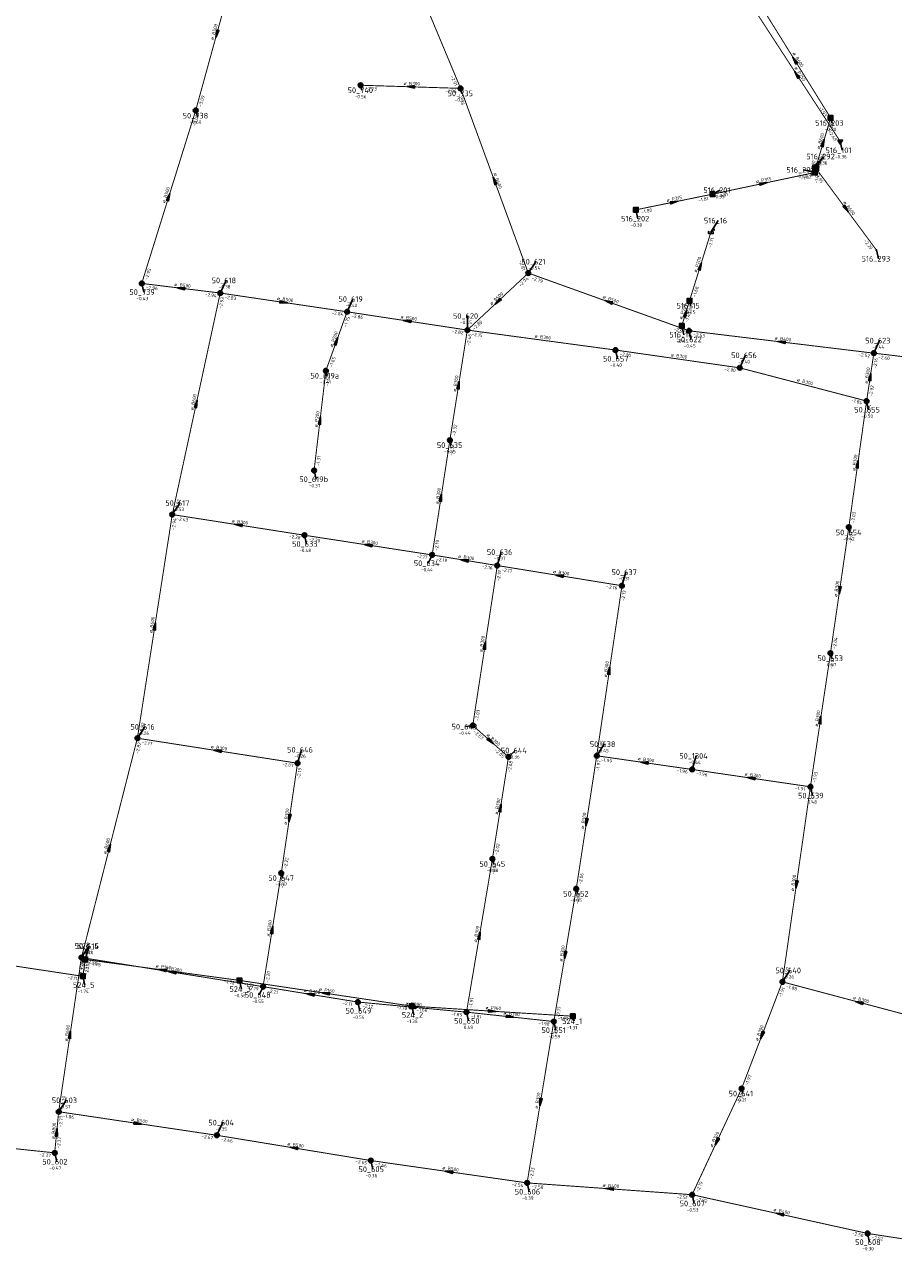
# Model space of a CAD drawing. Header units: metres. Extents: x 249000 to 255300, y 590580 to 596000.
# Tile 29 of 61: x 253287 to 253518, y 592649 to 592978. Entities that reach past the tile are written whole.
import ezdxf
from ezdxf.enums import TextEntityAlignment as Align

# ---------------------------------------------------------------- set-up
doc = ezdxf.new("R2010")
doc.units = ezdxf.units.M
doc.header["$MEASUREMENT"] = 0
for name, pattern in [('RI-GWA', [18.45, 6, -1.8, 1.75, -1.8, 1.75, -1.8, 1.75, -1.8]), ('RI-HWA', [7.4, 5, -2.4]), ('RI-VWA', [11, 5, -3, 0, -3])]:
    doc.linetypes.add(name, pattern=pattern)
doc.layers.get('0').update_dxf_attribs({"linetype": 'CONTINUOUS'})
for name, color, linetype, lineweight in [('B-WE-RI-GWA_TRANSPORTLEIDING-G', 30, 'RI-GWA', 18), ('B-WE-RI-HWA_TRANSPORTLEIDING-G', 150, 'RI-HWA', 18), ('B-WE-RI-VWA_TRANSPORTLEIDING-G', 20, 'RI-VWA', 18)]:
    doc.layers.add(name, color=color, linetype=linetype, lineweight=lineweight)
for name, color, linetype in [('RIO-AFMETINGEN', 8, 'CONTINUOUS'), ('RIO-AFSCHOT', 7, 'CONTINUOUS'), ('RIO-BOK', 8, 'CONTINUOUS'), ('RIO-KNOOP', 7, 'CONTINUOUS'), ('RIO-KNOOPNAAM', 170, 'CONTINUOUS'), ('RIO-LEADER', 253, 'CONTINUOUS'), ('RIO-MAAIVELD', 104, 'CONTINUOUS')]:
    doc.layers.add(name, color=color, linetype=linetype)
doc.styles.add('RIO-TXT', font='isocp.shx')

# ---------------------------------------------------------------- blocks, each defined once
blk = doc.blocks.new('K_IPG')
blk.add_circle((0, 0), 0.5)
for points in [[(0, 0), (-0.5, 0), (-0.433013, 0.25)], [(0, 0), (-0.433013, -0.25), (-0.5, 0)], [(0, 0), (-0.433013, 0.25), (-0.25, 0.433013)], [(0, 0), (-0.25, -0.433013), (-0.433013, -0.25)], [(0, 0), (-0.25, 0.433013), (0, 0.5)], [(0, 0), (0, -0.5), (-0.25, -0.433013)], [(0, 0), (0, 0.5), (0.25, 0.433013)], [(0, 0), (0.25, 0.433013), (0.433013, 0.25)], [(0, 0), (0.433013, 0.25), (0.5, 0)], [(0, 0), (0.5, 0), (0.433013, -0.25)], [(0, 0), (0.433013, -0.25), (0.25, -0.433013)], [(0, 0), (0.25, -0.433013), (0, -0.5)]]:
    blk.add_solid(points)
at = {"style": 'RIO-TXT', "flags": 1}
blk.add_attdef('RIOLERINGSGEBIED', text='', height=1, dxfattribs=at).set_placement((0, 0), align=Align.CENTER)
blk.add_attdef('KNOOPNAAM', text='', height=1, dxfattribs=at).set_placement((0, 0), align=Align.TOP_CENTER)
blk = doc.blocks.new('K_IPD')
blk.add_lwpolyline([(-0.496027, 0.307994), (0.503973, 0.307994), (0.003973, -0.558031)], close=True)
blk.add_solid([(-0.496027, 0.307994), (0.503973, 0.307994), (0.003973, -0.558031)])
at = {"style": 'RIO-TXT', "flags": 1}
blk.add_attdef('RIOLERINGSGEBIED', text='', height=1, dxfattribs=at).set_placement((0, 0), align=Align.CENTER)
blk.add_attdef('KNOOPNAAM', text='', height=1, dxfattribs=at).set_placement((0, 0), align=Align.TOP_CENTER)
blk = doc.blocks.new('K_IPR')
blk.add_lwpolyline([(-0.5, -0.5), (0.5, -0.5), (0.5, 0.5), (-0.5, 0.5)], close=True)
blk.add_solid([(-0.5, 0.5), (0.5, 0.5), (-0.5, -0.5), (0.5, -0.5)])
at = {"style": 'RIO-TXT', "flags": 1}
blk.add_attdef('RIOLERINGSGEBIED', text='', height=1, dxfattribs=at).set_placement((0, 0), align=Align.CENTER)
blk.add_attdef('KNOOPNAAM', text='', height=1, dxfattribs=at).set_placement((0, 0), align=Align.TOP_CENTER)
blk = doc.blocks.new('K_UTB')
blk.add_lwpolyline([(0.5, 0.15), (0.5, -0.3), (-0.5, -0.3), (-0.5, 0.15), (-0.45, 0.15), (-0.45, -0.25), (0, -0.25), (0.45, -0.25), (0.45, 0.15)], close=True)
blk.add_lwpolyline([(0.85, 0.6), (0.55, 0.65), (0.614828, 0.459583), (0.850842, 0.598937)])
blk.add_arc((0.85, -0.25), 0.85, 90, 180)
at = {"style": 'RIO-TXT', "flags": 1}
blk.add_attdef('RIOLERINGSGEBIED', text='', height=1, dxfattribs=at).set_placement((0, 0), align=Align.CENTER)
blk.add_attdef('KNOOPNAAM', text='', height=1, dxfattribs=at).set_placement((0, 0), align=Align.TOP_CENTER)
blk = doc.blocks.new('K_OVL')
for points in [[(0.6, 0.6), (-0.6, 0.6), (-0.6, -0.6), (0.6, -0.6)], [(1, 1.25), (0.474823, 0.983111), (0.413034, 1.369554)]]:
    blk.add_lwpolyline(points, close=True)
blk.add_arc((0.81571, 0.439293), 0.83139, 77.193131, 168.854604)
blk.add_solid([(-0.6, 0.6), (0.6, 0.6), (-0.6, -0.6), (0.6, -0.6)])
at = {"style": 'RIO-TXT', "flags": 1}
blk.add_attdef('RIOLERINGSGEBIED', text='', height=1, dxfattribs=at).set_placement((0, 0), align=Align.CENTER)
blk.add_attdef('KNOOPNAAM', text='', height=1, dxfattribs=at).set_placement((0, 0), align=Align.TOP_CENTER)
blk = doc.blocks.new('K_FIC')
blk.add_circle((0, 0), 0.0625)
at = {"style": 'RIO-TXT', "flags": 1}
blk.add_attdef('RIOLERINGSGEBIED', text='', height=1, dxfattribs=at).set_placement((0, 0), align=Align.CENTER)
blk.add_attdef('KNOOPNAAM', text='', height=1, dxfattribs=at).set_placement((0, 0), align=Align.TOP_CENTER)
blk = doc.blocks.new('L_VHR')
blk.add_lwpolyline([(-0.5, 0), (0.5, 0), (-0.5, 0.15), (-0.5, -0.15), (0.5, 0)])

msp = doc.modelspace()

# ---------------------------------------------------------------- linework, layer by layer
at = {"layer": 'B-WE-RI-GWA_TRANSPORTLEIDING-G', "const_width": 0.25}
for points in [[(253381.712, 593012.16), (253402.944, 592961.28)], [(253343.728, 592996.224), (253332.496, 592955.392)], [(253402.944, 592961.28), (253376.352, 592962.112)], [(253420.944, 592912.128), (253402.944, 592961.28)], [(253332.496, 592955.392), (253318.144, 592909.376)], [(253404.736, 592896.96), (253420.944, 592912.128)], [(253420.944, 592912.128), (253463.68, 592896.768)], [(253339.024, 592906.816), (253318.144, 592909.376)], [(253326.272, 592847.872), (253339.024, 592906.816)], [(253339.024, 592906.816), (253372.752, 592901.824)], [(253372.752, 592901.824), (253367.12, 592886.144)], [(253372.752, 592901.824), (253404.736, 592896.96)], [(253404.736, 592896.96), (253400.096, 592867.648)], [(253404.736, 592896.96), (253444.096, 592891.648)], [(253463.68, 592896.768), (253512.832, 592890.816)], [(253477.168, 592886.912), (253444.096, 592891.648)], [(253512.832, 592890.816), (253510.912, 592878.08)], [(253512.832, 592890.816), (253553.936, 592885.888)], [(253510.912, 592878.08), (253477.168, 592886.912)], [(253367.12, 592886.144), (253363.984, 592859.584)], [(253506.176, 592844.48), (253510.912, 592878.08)], [(253395.376, 592837.12), (253400.096, 592867.648)], [(253316.992, 592788.352), (253326.272, 592847.872)], [(253326.272, 592847.872), (253361.424, 592842.368)], [(253501.296, 592810.944), (253506.176, 592844.48)], [(253361.424, 592842.368), (253395.376, 592837.12)], [(253395.376, 592837.12), (253412.704, 592834.304)], [(253412.704, 592834.304), (253406.176, 592791.744)], [(253412.704, 592834.304), (253445.856, 592828.928)], [(253445.856, 592828.928), (253439.136, 592783.68)], [(253495.968, 592775.424), (253501.296, 592810.944)], [(253406.176, 592791.744), (253415.68, 592783.36)], [(253302.128, 592729.984), (253316.992, 592788.352)], [(253316.992, 592788.352), (253359.584, 592781.696)], [(253359.584, 592781.696), (253355.264, 592752.448)], [(253415.68, 592783.36), (253411.408, 592756.224)], [(253439.136, 592783.68), (253433.696, 592748.288)], [(253439.136, 592783.68), (253464.512, 592780.032)], [(253495.968, 592775.424), (253464.512, 592780.032)], [(253495.968, 592775.424), (253488.512, 592723.52)], [(253411.408, 592756.224), (253404.512, 592715.456)], [(253355.264, 592752.448), (253350.416, 592722.24)], [(253427.728, 592712.96), (253433.696, 592748.288)], [(253296.064, 592688.96), (253302.128, 592729.984)], [(253302.128, 592729.984), (253350.416, 592722.24)], [(253350.416, 592722.24), (253375.632, 592718.144)], [(253488.512, 592723.52), (253477.664, 592695.104)], [(253488.512, 592723.52), (253529.344, 592712.64)], [(253375.632, 592718.144), (253404.512, 592715.456)], [(253404.512, 592715.456), (253427.728, 592712.96)], [(253420.624, 592670.016), (253427.728, 592712.96)], [(253464.496, 592666.88), (253477.664, 592695.104)], [(253295.008, 592678.016), (253296.064, 592688.96)], [(253296.064, 592688.96), (253338.144, 592682.688)], [(253338.144, 592682.688), (253379.072, 592675.968)], [(253258.416, 592681.856), (253295.008, 592678.016)], [(253379.072, 592675.968), (253420.624, 592670.016)], [(253420.624, 592670.016), (253464.496, 592666.88)], [(253464.496, 592666.88), (253511.152, 592656.576)], [(253511.152, 592656.576), (253561.888, 592648.768)]]:
    msp.add_lwpolyline(points, dxfattribs=at)
at = {"layer": 'B-WE-RI-HWA_TRANSPORTLEIDING-G', "const_width": 0.25}
for points in [[(253501.344, 592953.408), (253482.272, 592984.128)], [(253497.36, 592940.096), (253501.344, 592953.408)], [(253497.104, 592938.88), (253497.36, 592940.096)], [(253497.36, 592940.096), (253513.504, 592918.272)], [(253469.904, 592933.12), (253497.104, 592938.88)], [(253449.552, 592928.96), (253469.904, 592933.12)], [(253463.824, 592904.768), (253469.504, 592923.008)], [(253461.744, 592898.048), (253463.824, 592904.768)], [(253302.528, 592724.992), (253252.608, 592732.544)], [(253303.136, 592729.472), (253302.528, 592724.992)], [(253344.128, 592723.904), (253303.136, 592729.472)], [(253389.968, 592717.056), (253344.128, 592723.904)], [(253432.784, 592714.368), (253389.968, 592717.056)]]:
    msp.add_lwpolyline(points, dxfattribs=at)
at = {"layer": 'B-WE-RI-VWA_TRANSPORTLEIDING-G', "const_width": 0.25}
msp.add_lwpolyline([(253503.904, 592947.136), (253480.768, 592982.72)], dxfattribs=at)
at = {"layer": 'RIO-LEADER'}
for p, q in [((253376.36, 592962.12), (253376.72, 592960.7765)), ((253402.95, 592961.28), (253403.31, 592959.9365)), ((253332.5, 592955.36), (253332.86, 592954.0165)), ((253501.35, 592953.4), (253501.71, 592952.0565)), ((253503.9, 592947.13), (253504.4335, 592944.8016)), ((253497.36, 592940.1), (253499.3364, 592943.1558)), ((253497.1, 592938.88), (253494.025, 592939.579)), ((253469.91, 592933.12), (253471.9535, 592934.1804)), ((253449.55, 592928.93), (253450.0835, 592926.6016)), ((253469.5, 592923.04), (253471.4764, 592926.0958)), ((253513.51, 592918.27), (253514.0435, 592915.9416)), ((253420.94, 592912.1), (253422.9164, 592915.1558)), ((253339.03, 592906.81), (253340.5672, 592910.1732)), ((253318.15, 592909.38), (253318.6835, 592907.0516)), ((253372.75, 592901.85), (253374.2872, 592905.2132)), ((253463.83, 592904.77), (253464.19, 592903.4265)), ((253404.74, 592896.93), (253404.7395, 592900.705)), ((253461.74, 592898.05), (253462.2735, 592895.7216)), ((253463.68, 592896.8), (253464.2135, 592894.4716)), ((253512.83, 592890.79), (253514.3672, 592894.1532)), ((253444.1, 592891.67), (253444.6335, 592889.3416)), ((253477.17, 592886.88), (253478.7072, 592890.2432)), ((253367.12, 592886.15), (253367.48, 592884.8065)), ((253510.92, 592878.1), (253511.4535, 592875.7716)), ((253400.09, 592867.67), (253400.45, 592866.3265)), ((253363.98, 592859.59), (253364.5135, 592857.2616)), ((253326.27, 592847.88), (253328.2464, 592850.9358)), ((253506.17, 592844.45), (253506.53, 592843.1065)), ((253361.43, 592842.36), (253361.9635, 592840.0316)), ((253412.7, 592834.28), (253413.7514, 592837.8697)), ((253395.37, 592837.1), (253394.3196, 592834.91)), ((253445.85, 592828.93), (253446.9014, 592832.5197)), ((253501.29, 592810.97), (253501.65, 592809.6265)), ((253316.99, 592788.33), (253318.9664, 592791.3858)), ((253406.17, 592791.77), (253404.3734, 592791.4318)), ((253359.59, 592781.7), (253360.6414, 592785.2897)), ((253415.68, 592783.35), (253417.4769, 592785.0876)), ((253439.14, 592783.7), (253441.1164, 592786.7558)), ((253464.51, 592780.05), (253465.5614, 592783.6397)), ((253495.97, 592775.41), (253496.5035, 592773.0816)), ((253411.41, 592756.21), (253411.77, 592754.8665)), ((253355.27, 592752.47), (253355.63, 592751.1265)), ((253433.69, 592748.3), (253434.05, 592746.9565)), ((253302.13, 592729.97), (253304.1064, 592733.0258)), ((253303.14, 592729.46), (253304.1914, 592733.0497)), ((253488.51, 592723.5), (253490.4864, 592726.5558)), ((253302.52, 592725), (253303.0535, 592722.6716)), ((253344.13, 592723.91), (253344.6635, 592721.5816)), ((253350.42, 592722.22), (253349.3696, 592720.03)), ((253375.63, 592718.15), (253376.1635, 592715.8216)), ((253389.97, 592717.04), (253390.5035, 592714.7116)), ((253404.51, 592715.45), (253405.0435, 592713.1216)), ((253427.73, 592712.98), (253428.2635, 592710.6516)), ((253432.78, 592714.4), (253433.14, 592713.0565)), ((253477.67, 592695.13), (253478.03, 592693.7865)), ((253296.07, 592688.94), (253298.0464, 592691.9958)), ((253338.15, 592682.7), (253339.6872, 592686.0632)), ((253295, 592677.99), (253295.5335, 592675.6616)), ((253379.08, 592675.98), (253379.6135, 592673.6516)), ((253420.63, 592670), (253421.1635, 592667.6716)), ((253464.49, 592666.88), (253465.0235, 592664.5516)), ((253511.15, 592656.57), (253511.6835, 592654.2416))]:
    msp.add_line(p, q, dxfattribs=at)

# ---------------------------------------------------------------- block references
at = {"layer": 'RIO-AFSCHOT', "xscale": 2, "yscale": 2, "zscale": 2}
for p, rotation in [((253338.115, 592975.785), 254.6211), ((253491.815, 592968.755), 121.8449), ((253492.335, 592964.91), 123.0477), ((253389.655, 592961.7), 178.1908), ((253499.355, 592946.75), 73.2934), ((253411.945, 592936.69), 110.0995), ((253483.505, 592936), 11.9596), ((253325.325, 592932.37), 72.65989999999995), ((253459.73, 592931.025), 11.6277), ((253505.435, 592929.185), 306.4997), ((253466.665, 592913.905), 72.7512), ((253328.59, 592908.095), 172.9838), ((253355.89, 592904.33), 351.633), ((253412.84, 592904.515), 223.1150999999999), ((253442.31, 592904.45), 160.3057), ((253388.745, 592899.39), 171.2574), ((253462.785, 592901.41), 72.7164), ((253369.935, 592894), 70.2651), ((253488.255, 592893.795), 173.0293000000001), ((253402.415, 592882.3), 80.96190000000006), ((253511.875, 592884.445), 81.43230000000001), ((253332.65, 592877.345), 77.7746), ((253365.55, 592872.87), 83.24919999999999), ((253508.545, 592861.275), 81.957), ((253397.73, 592852.385), 81.2147), ((253343.85, 592845.12), 171.0784999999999), ((253378.4, 592839.73), 171.1913), ((253404.035, 592835.69), 170.7585), ((253429.275, 592831.605), 170.8330999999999), ((253503.73, 592827.71), 261.6987999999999), ((253321.63, 592818.105), 81.1343), ((253409.435, 592813.025), 81.25880000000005), ((253442.495, 592806.315), 81.55330000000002), ((253498.63, 592793.19), 81.48309999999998), ((253410.925, 592787.56), 318.483), ((253338.29, 592785.015), 171.1547), ((253451.825, 592781.875), 171.8138), ((253480.24, 592777.73), 171.6108), ((253357.43, 592767.085), 261.5847), ((253413.545, 592769.78), 81.05059999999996), ((253436.415, 592766), 261.2396), ((253309.56, 592759.15), 75.7069), ((253492.24, 592749.455), 261.8138), ((253352.845, 592737.345), 80.88310000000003), ((253407.96, 592735.83), 80.38369999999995), ((253430.71, 592730.64), 260.4139), ((253323.635, 592726.685), 172.2899), ((253326.275, 592726.095), 170.8833), ((253363.025, 592720.185), 170.83), ((253367.05, 592720.475), 171.4774), ((253508.925, 592718.06), 165.0806), ((253390.07, 592716.8), 174.6594), ((253411.375, 592715.72), 356.4715), ((253416.12, 592714.215), 353.9287), ((253299.1, 592709.455), 81.59009999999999), ((253483.09, 592709.315), 249.0815), ((253424.18, 592691.49), 260.6117), ((253317.11, 592685.82), 351.566), ((253295.535, 592683.465), 84.4104), ((253358.615, 592679.34), 170.6771000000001), ((253471.08, 592681.005), 244.9821), ((253399.855, 592672.99), 171.8108999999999), ((253442.56, 592668.44), 175.9315), ((253487.82, 592661.725), 167.5414)]:
    msp.add_blockref('L_VHR', p, dxfattribs=dict(at, rotation=rotation))
at = {"layer": 'RIO-KNOOP', "xscale": 1.25, "yscale": 1.25, "zscale": 1.25}
for name, p in [('K_IPG', (253376.352, 592962.112)), ('K_IPG', (253402.944, 592961.28)), ('K_IPG', (253332.496, 592955.392)), ('K_IPR', (253501.344, 592953.408)), ('K_IPD', (253503.904, 592947.136)), ('K_IPR', (253497.104, 592938.88)), ('K_OVL', (253497.36, 592940.096)), ('K_IPR', (253469.904, 592933.12)), ('K_IPR', (253449.552, 592928.96)), ('K_UTB', (253469.504, 592923.008)), ('K_FIC', (253513.504, 592918.272)), ('K_IPG', (253318.144, 592909.376)), ('K_IPG', (253420.944, 592912.128)), ('K_IPG', (253339.024, 592906.816)), ('K_IPR', (253463.824, 592904.768)), ('K_IPG', (253372.752, 592901.824)), ('K_IPG', (253404.736, 592896.96)), ('K_IPR', (253461.744, 592898.048)), ('K_IPG', (253463.68, 592896.768)), ('K_IPG', (253444.096, 592891.648)), ('K_IPG', (253512.832, 592890.816)), ('K_IPG', (253367.12, 592886.144)), ('K_IPG', (253477.168, 592886.912)), ('K_IPG', (253510.912, 592878.08)), ('K_IPG', (253400.096, 592867.648)), ('K_IPG', (253363.984, 592859.584)), ('K_IPG', (253326.272, 592847.872)), ('K_IPG', (253506.176, 592844.48)), ('K_IPG', (253361.424, 592842.368)), ('K_IPG', (253395.376, 592837.12)), ('K_IPG', (253412.704, 592834.304)), ('K_IPG', (253445.856, 592828.928)), ('K_IPG', (253501.296, 592810.944)), ('K_IPG', (253406.176, 592791.744)), ('K_IPG', (253316.992, 592788.352)), ('K_IPG', (253359.584, 592781.696)), ('K_IPG', (253415.68, 592783.36)), ('K_IPG', (253439.136, 592783.68)), ('K_IPG', (253464.512, 592780.032)), ('K_IPG', (253495.968, 592775.424)), ('K_IPG', (253411.408, 592756.224)), ('K_IPG', (253355.264, 592752.448)), ('K_IPG', (253433.696, 592748.288)), ('K_IPG', (253302.128, 592729.984)), ('K_IPR', (253303.136, 592729.472)), ('K_IPR', (253302.528, 592724.992)), ('K_IPR', (253344.128, 592723.904)), ('K_IPG', (253350.416, 592722.24)), ('K_IPG', (253488.512, 592723.52)), ('K_IPG', (253375.632, 592718.144)), ('K_IPR', (253389.968, 592717.056)), ('K_IPG', (253404.512, 592715.456)), ('K_IPG', (253427.728, 592712.96)), ('K_IPR', (253432.784, 592714.368)), ('K_IPG', (253477.664, 592695.104)), ('K_IPG', (253296.064, 592688.96)), ('K_IPG', (253338.144, 592682.688)), ('K_IPG', (253295.008, 592678.016)), ('K_IPG', (253379.072, 592675.968)), ('K_IPG', (253420.624, 592670.016)), ('K_IPG', (253464.496, 592666.88)), ('K_IPG', (253511.152, 592656.576))]:
    msp.add_blockref(name, p, dxfattribs=at)

# ---------------------------------------------------------------- texts
at = {"layer": 'RIO-AFMETINGEN', "style": 'RIO-TXT'}
for s, rotation, p in [('ø B500', 74.6211, (253337.2164, 592974.0715)), ('ø B600', 301.8449, (253491.1663, 592970.5773)), ('ø P250', 303.0477, (253491.6498, 592966.7195)), ('ø B300', 358.1908, (253387.7785, 592962.1667)), ('ø B600', 73.2934, (253498.4287, 592945.0544)), ('ø P600', 77.9615, (253496.4448, 592937.7248)), ('ø B400', 290.0995, (253411.6857, 592938.6079)), ('ø P315', 11.9596, (253481.573, 592935.9996)), ('ø B500', 72.6599, (253324.3666, 592930.6889)), ('ø P315', 11.6277, (253457.7979, 592931.0358)), ('ø B600', 306.4997, (253504.6382, 592930.9471)), ('ø P200', 72.7512, (253465.7227, 592912.2183)), ('ø B500', 352.9838, (253326.7632, 592908.7284)), ('ø B500', 43.1151, (253411.1867, 592903.5149)), ('ø B500', 351.633, (253354.0791, 592905.0104)), ('ø B500', 340.3057, (253440.6697, 592905.4761)), ('ø P200', 72.7164, (253461.8417, 592899.7239)), ('ø B500', 351.2574, (253386.9389, 592900.0816)), ('ø P200', 70.2651, (253368.9164, 592892.3567)), ('ø B300', 352.389, (253422.6005, 592894.9582)), ('ø B400', 353.0293, (253486.429, 592894.4359)), ('ø B300', 351.7592, (253458.823, 592889.9511)), ('ø B300', 80.9619, (253401.7152, 592880.4972)), ('ø B300', 345.4193, (253492.3187, 592883.3626)), ('ø B300', 81.4323, (253511.1952, 592882.6354)), ('ø B600', 77.7746, (253331.859, 592875.5822)), ('ø P200', 83.2492, (253364.9236, 592871.0402)), ('ø B300', 81.957, (253507.8847, 592859.4592)), ('ø B300', 81.2147, (253397.0463, 592850.5781)), ('ø B300', 351.0785, (253342.0459, 592845.8183)), ('ø B300', 351.1913, (253376.5948, 592840.4244)), ('ø B300', 350.7586, (253402.2338, 592836.3928)), ('ø B300', 350.8331, (253427.4737, 592832.3104)), ('ø B300', 81.6988, (253503.0615, 592825.8971)), ('ø B600', 81.1343, (253320.9437, 592816.2988)), ('ø B300', 81.2588, (253408.7403, 592811.219)), ('ø B300', 81.5533, (253441.8088, 592804.5059)), ('ø B300', 81.4831, (253497.9547, 592791.3797)), ('ø B300', 318.483, (253409.7765, 592789.1149)), ('ø B300', 351.1547, (253336.4853, 592785.7133)), ('ø B300', 351.8138, (253450.0119, 592782.547)), ('ø B300', 351.6108, (253478.4295, 592778.4103)), ('ø B300', 81.0506, (253412.8486, 592767.9757)), ('ø B300', 81.5847, (253356.7498, 592765.2745)), ('ø B300', 81.2396, (253435.722, 592764.1942)), ('ø B600', 75.7069, (253308.706, 592757.4171)), ('ø B300', 81.8138, (253491.5599, 592747.643)), ('ø B300', 80.8831, (253352.1424, 592735.5431)), ('ø B300', 80.3837, (253407.2383, 592734.0346)), ('ø B300', 80.4139, (253430.0011, 592728.8428)), ('ø P160', 82.0775, (253302.1733, 592725.4125)), ('ø P160', 352.2899, (253321.8172, 592727.3468)), ('ø B300', 350.8833, (253324.4739, 592726.8037)), ('ø P160', 351.4774, (253365.2415, 592721.1641)), ('ø B300', 350.83, (253361.2236, 592720.888)), ('ø B300', 345.0806, (253507.2043, 592718.9451)), ('ø B300', 354.6595, (253388.2255, 592717.3822)), ('ø P160', 356.4715, (253409.5136, 592716.248)), ('ø B300', 353.9287, (253414.2834, 592714.8189)), ('ø B600', 81.5901, (253298.4281, 592707.6437)), ('ø B300', 69.0815, (253482.0337, 592707.6949)), ('ø B300', 80.6117, (253423.4773, 592689.6903)), ('ø B500', 351.566, (253315.3007, 592686.5051)), ('ø B800', 84.4104, (253294.9531, 592681.6228)), ('ø B300', 64.9821, (253469.9184, 592679.4613)), ('ø B500', 350.6772, (253356.816, 592680.0528)), ('ø B500', 351.8109, (253398.0427, 592673.6672)), ('ø B400', 355.9315, (253440.7034, 592668.9859)), ('ø B400', 347.5414, (253486.0634, 592662.5371))]:
    msp.add_text(s, height=0.9, rotation=rotation, dxfattribs=at).set_placement(p)
at = {"layer": 'RIO-BOK', "style": 'RIO-TXT'}
for s, rotation, p in [('-2.91', 292.677, (253400.2386, 592964.4825)), ('-2.23', 358.1908, (253377.6189, 592960.7804)), ('-1.86', 358.1908, (253398.9117, 592960.1213)), ('-2.96', 290.0995, (253402.1767, 592959.6122)), ('-3.09', 74.6211, (253334.0975, 592956.2697)), ('-1.93', 301.8449, (253498.153, 592956.1228)), ('-3.08', 72.6599, (253332.5227, 592951.163)), ('-1.95', 73.2934, (253501.4455, 592949.1944)), ('-2.48', 303.0477, (253500.6496, 592949.7876)), ('-1.95', 77.9615, (253498.6424, 592939.8803)), ('-1.94', 73.2934, (253498.9787, 592940.9714)), ('-1.82', 11.9596, (253493.4557, 592936.7791)), ('-1.95', 77.9615, (253497.7976, 592935.9163)), ('-1.95', 306.4997, (253497.0891, 592938.2817)), ('-1.81', 11.9596, (253471.451, 592932.1176)), ('-1.81', 11.6277, (253466.2533, 592931.0402)), ('-1.80', 11.6277, (253451.0852, 592927.9187)), ('-1.71', 72.7512, (253469.5557, 592918.8337)), ('-2.20', 306.4997, (253510.0978, 592920.7212)), ('-2.95', 72.6599, (253319.7777, 592910.2345)), ('-2.81', 290.0995, (253418.3739, 592915.42)), ('-2.74', 43.1151, (253418.9081, 592908.4163)), ('-2.79', 340.3057, (253421.7267, 592910.4385)), ('-2.96', 352.9838, (253319.2822, 592907.9317)), ('-2.94', 352.9838, (253334.9025, 592906.0191)), ('-1.68', 72.7512, (253465.4568, 592905.6261)), ('-2.93', 77.7746, (253339.4539, 592902.6247)), ('-2.83', 351.633, (253340.1277, 592905.3354)), ('-1.68', 72.7164, (253463.8832, 592900.5637)), ('-2.84', 351.633, (253368.6059, 592901.1648)), ('-1.75', 70.2651, (253372.6158, 592897.6484)), ('-2.86', 351.2574, (253373.838, 592900.3682)), ('-1.43', 72.7164, (253463.3674, 592898.9051)), ('-2.82', 351.2574, (253400.5921, 592896.2709)), ('-2.80', 43.1151, (253406.5773, 592896.8695)), ('-2.67', 340.3057, (253459.4853, 592896.9487)), ('-2.46', 80.9619, (253405.3801, 592892.7785)), ('-2.15', 352.389, (253405.8571, 592895.47)), ('-2.53', 353.0293, (253464.8133, 592895.3526)), ('-2.00', 351.7592, (253445.201, 592890.1978)), ('-2.52', 353.0293, (253508.7058, 592890.0137)), ('-2.60', 353.1623, (253513.9667, 592889.3452)), ('-1.65', 70.2651, (253368.7819, 592886.9357)), ('-2.00', 351.7592, (253473.0281, 592886.1852)), ('-2.16', 81.4323, (253513.5146, 592886.6416)), ('-1.64', 83.2492, (253367.927, 592882.0264)), ('-2.02', 81.4323, (253512.3983, 592879.1928)), ('-1.84', 345.4193, (253506.7267, 592877.8678)), ('-2.04', 81.957, (253511.648, 592873.9568)), ('-2.32', 80.9619, (253401.5772, 592868.7506)), ('-2.32', 81.2147, (253400.7643, 592863.518)), ('-1.31', 83.2492, (253365.4229, 592860.7291)), ('-2.92', 77.7746, (253327.8156, 592848.8752)), ('-2.43', 351.0785, (253327.3534, 592846.3948)), ('-2.03', 81.957, (253507.6389, 592845.5553)), ('-2.94', 81.1343, (253326.9384, 592843.7266)), ('-2.28', 351.0785, (253357.2798, 592841.7159)), ('-2.30', 351.1913, (253362.5163, 592840.877)), ('-2.19', 81.2147, (253396.8531, 592838.1862)), ('-2.03', 81.6988, (253506.8793, 592840.3033)), ('-2.17', 351.1913, (253391.2215, 592836.4469)), ('-2.19', 350.7586, (253396.4451, 592835.6088)), ('-2.16', 350.7586, (253408.5442, 592833.6479)), ('-2.19', 81.2588, (253413.3532, 592830.1327)), ('-2.17', 350.8331, (253413.777, 592832.7902)), ('-2.16', 350.8331, (253441.6966, 592828.3025)), ('-2.13', 81.5533, (253446.5229, 592824.787)), ('-2.04', 81.6988, (253502.7639, 592812.0687)), ('-2.01', 81.4831, (253501.9837, 592806.8207)), ('-2.03', 81.2588, (253407.6516, 592792.8583)), ('-2.82', 81.1343, (253318.4746, 592789.4141)), ('-2.03', 318.483, (253406.2826, 592789.9351)), ('-2.82', 75.7069, (253317.2627, 592784.1325)), ('-2.17', 351.1547, (253318.0754, 592786.8463)), ('-2.05', 318.483, (253411.8269, 592785.0325)), ('-1.95', 81.5533, (253440.616, 592784.7959)), ('-2.07', 351.1547, (253355.4412, 592781.0551)), ('-2.08', 81.0506, (253416.3278, 592779.1986)), ('-1.97', 81.2396, (253439.7964, 592779.5524)), ('-1.99', 351.8138, (253440.2424, 592782.2289)), ('-2.19', 81.5847, (253360.2752, 592777.5554)), ('-1.96', 351.8138, (253460.368, 592779.3464)), ('-1.96', 351.6108, (253465.6071, 592778.575)), ('-1.93', 81.4831, (253497.448, 592776.5031)), ('-1.91', 351.6108, (253491.826, 592774.7249)), ('-1.91', 81.8138, (253496.6574, 592771.2704)), ('-2.02', 81.0506, (253412.8955, 592757.2929)), ('-2.22', 81.5847, (253356.7454, 592753.5667)), ('-2.04', 80.3837, (253412.0008, 592752.0528)), ('-2.06', 81.2396, (253435.172, 592749.3878)), ('-2.23', 80.8831, (253355.9037, 592748.3176)), ('-2.06', 80.4139, (253434.3062, 592744.1389)), ('-2.79', 75.7069, (253303.7105, 592730.9088)), ('-2.80', 81.5901, (253302.8316, 592725.8227)), ('-2.11', 82.0775, (253303.9859, 592726.1093)), ('-2.26', 350.8833, (253303.2083, 592728.4811)), ('-1.98', 352.2899, (253304.2545, 592727.9981)), ('-2.11', 351.41, (253298.3754, 592724.3412)), ('-2.11', 82.0775, (253303.8765, 592725.3189)), ('-2.20', 80.8831, (253351.9087, 592723.2985)), ('-1.92', 81.8138, (253489.981, 592724.6026)), ('-1.72', 352.2899, (253339.9955, 592723.1818)), ('-1.71', 351.4774, (253345.2237, 592722.4324)), ('-2.19', 350.8833, (253346.2687, 592721.5984)), ('-1.91', 69.0815, (253488.2811, 592719.3056)), ('-1.88', 345.0806, (253489.4322, 592721.9097)), ('-2.21', 350.83, (253351.4969, 592720.7301)), ('-1.91', 80.3837, (253406.008, 592716.5155)), ('-2.11', 350.83, (253371.4763, 592717.5176)), ('-2.12', 354.6595, (253376.804, 592716.7354)), ('-1.70', 351.4774, (253385.8251, 592716.3738)), ('-1.68', 356.4715, (253391.1882, 592715.6632)), ('-1.89', 354.6595, (253400.4075, 592714.5438)), ('-2.17', 80.4139, (253429.2282, 592714.0454)), ('-1.91', 353.9287, (253405.6659, 592714.0205)), ('-1.98', 353.9287, (253423.6168, 592712.1225)), ('-1.70', 356.4715, (253428.7094, 592713.3732)), ('-2.13', 80.6117, (253428.3606, 592708.8209)), ('-1.97', 69.0815, (253479.3478, 592695.8812)), ('-2.79', 81.5901, (253297.546, 592690.0359)), ('-1.97', 64.9821, (253477.1567, 592690.955)), ('-2.77', 84.4104, (253296.9748, 592684.8322)), ('-1.86', 351.566, (253297.166, 592687.4641)), ('-2.67', 351.566, (253334.0066, 592682.0249)), ('-2.37', 84.4104, (253296.4202, 592679.1572)), ('-2.66', 350.6772, (253339.223, 592681.2073)), ('-2.37', 353.9476, (253290.8879, 592677.1397)), ('-2.65', 350.6772, (253374.9257, 592675.3687)), ('-2.66', 351.8109, (253380.1823, 592674.5088)), ('-2.23', 80.6117, (253422.1245, 592671.0705)), ('-2.54', 351.8109, (253416.4895, 592669.3068)), ('-2.58', 355.9315, (253421.8352, 592668.6118)), ('-2.19', 64.9821, (253466.2176, 592667.5083)), ('-2.51', 355.9315, (253460.4094, 592665.8924)), ('-2.52', 347.5414, (253465.4797, 592665.3308)), ('-2.50', 347.5414, (253506.9698, 592656.1907)), ('-2.52', 351.2284, (253512.2373, 592655.0877))]:
    msp.add_text(s, height=0.9, rotation=rotation, dxfattribs=at).set_placement(p)
at = {"layer": 'RIO-KNOOPNAAM', "style": 'RIO-TXT'}
for s, p in [('50_740', (253372.895, 592960.0265)), ('50_735', (253399.485, 592959.1865)), ('50_738', (253329.035, 592953.2665)), ('516_203', (253497.2475, 592951.3065)), ('516_292', (253494.8739, 592942.4058)), ('516_101', (253499.971, 592944.0516)), ('516_291', (253489.5625, 592938.829)), ('516_201', (253467.491, 592933.4304)), ('516_202', (253445.621, 592925.8516)), ('516_16', (253467.6514, 592925.3458)), ('516_293', (253509.581, 592915.1916)), ('50_621', (253419.0914, 592914.4058)), ('50_618', (253336.7422, 592909.4232)), ('50_739', (253314.8585, 592906.3016)), ('50_619', (253370.4622, 592904.4632)), ('516_15', (253460.365, 592902.6765)), ('50_620', (253400.9145, 592899.955)), ('516_14', (253458.4485, 592894.9716)), ('50_622', (253460.3885, 592893.7216)), ('50_623', (253510.5422, 592893.4032)), ('50_657', (253440.8085, 592888.5916)), ('50_656', (253474.8822, 592889.4932)), ('50_619a', (253363.0175, 592884.0565)), ('50_655', (253507.6285, 592875.0216)), ('50_635', (253396.625, 592865.5765)), ('50_619b', (253360.051, 592856.5116)), ('50_617', (253324.4214, 592850.1858)), ('50_654', (253502.705, 592842.3565)), ('50_633', (253358.1385, 592839.2816)), ('50_636', (253409.9264, 592837.1197)), ('50_634', (253390.4946, 592834.16)), ('50_637', (253443.0764, 592831.7697)), ('50_653', (253497.825, 592808.8765)), ('50_616', (253315.1414, 592790.6358)), ('50_643', (253400.5484, 592790.6818)), ('50_646', (253356.8164, 592784.5397)), ('50_644', (253413.6519, 592784.3376)), ('50_638', (253437.2914, 592786.0058)), ('50_1304', (253461.0989, 592782.8897)), ('50_639', (253492.6785, 592772.3316)), ('50_645', (253407.945, 592754.1165)), ('50_647', (253351.805, 592750.3765)), ('50_652', (253430.225, 592746.2065)), ('50_615', (253300.2814, 592732.2758)), ('524_4', (253301.0039, 592732.2997)), ('50_640', (253486.6614, 592725.8058)), ('524_5', (253299.866, 592721.9216)), ('524_3', (253341.476, 592720.8316)), ('50_648', (253345.5446, 592719.28)), ('50_649', (253372.3385, 592715.0716)), ('524_2', (253387.316, 592713.9616)), ('50_650', (253401.2185, 592712.3716)), ('524_1', (253429.9525, 592712.3065)), ('50_651', (253424.4385, 592709.9016)), ('50_603', (253294.2214, 592691.2458)), ('50_641', (253474.205, 592693.0365)), ('50_604', (253335.8622, 592685.3132)), ('50_602', (253291.7085, 592674.9116)), ('50_605', (253375.7885, 592672.9016)), ('50_606', (253417.3385, 592666.9216)), ('50_607', (253461.1985, 592663.8016)), ('50_608', (253507.8585, 592653.4916))]:
    msp.add_text(s, height=1.5, dxfattribs=at).set_placement(p)
at = {"layer": 'RIO-MAAIVELD', "style": 'RIO-TXT'}
for s, p in [('-0.56', (253374.8075, 592958.6265)), ('-0.51', (253401.3975, 592957.7865)), ('-0.60', (253330.9475, 592951.8665)), ('-0.30', (253499.7975, 592949.9065)), ('-0.36', (253502.521, 592942.6516)), ('-0.36', (253497.4239, 592941.0058)), ('-0.40', (253492.1125, 592937.429)), ('-0.35', (253470.041, 592932.0304)), ('-0.30', (253448.171, 592924.4516)), ('-0.54', (253421.0039, 592913.0058)), ('-0.38', (253338.6547, 592908.0232)), ('-0.43', (253316.771, 592904.9016)), ('-0.40', (253372.3747, 592903.0632)), ('-0.45', (253462.2775, 592901.2765)), ('-0.45', (253402.827, 592898.555)), ('-0.45', (253460.361, 592893.5716)), ('-0.45', (253462.301, 592892.3216)), ('-0.44', (253512.4547, 592892.0032)), ('-0.40', (253442.721, 592887.1916)), ('-0.40', (253476.7947, 592888.0932)), ('-0.41', (253365.5675, 592882.6565)), ('-0.50', (253509.541, 592873.6216)), ('-0.45', (253398.5375, 592864.1765)), ('-0.37', (253362.601, 592855.1116)), ('-0.53', (253326.3339, 592848.7858)), ('-0.42', (253504.6175, 592840.9565)), ('-0.48', (253360.051, 592837.8816)), ('-0.37', (253411.8389, 592835.7197)), ('-0.44', (253392.4071, 592832.76)), ('-0.31', (253444.9889, 592830.3697)), ('-0.47', (253499.7375, 592807.4765)), ('-0.26', (253317.0539, 592789.2358)), ('-0.44', (253402.4609, 592789.2818)), ('-0.45', (253439.2039, 592784.6058)), ('-0.26', (253358.7289, 592783.1397)), ('-0.36', (253415.5644, 592782.9376)), ('-0.44', (253463.6489, 592781.4897)), ('-0.48', (253494.591, 592770.9316)), ('-0.28', (253409.8575, 592752.7165)), ('-0.37', (253353.7175, 592748.9765)), ('-0.35', (253432.1375, 592744.8065)), ('-0.40', (253302.1939, 592730.8758)), ('-1.71', (253302.2789, 592730.8997)), ('-0.26', (253488.5739, 592724.4058)), ('-1.74', (253301.141, 592720.5216)), ('-0.56', (253342.751, 592719.4316)), ('-0.55', (253347.4571, 592717.88)), ('-0.56', (253374.251, 592713.6716)), ('-1.38', (253388.591, 592712.5616)), ('-0.49', (253403.131, 592710.9716)), ('-0.59', (253426.351, 592708.5016)), ('-1.31', (253431.2275, 592710.9065)), ('-0.21', (253476.1175, 592691.6365)), ('-0.57', (253296.1339, 592689.8458)), ('-0.35', (253337.7747, 592683.9132)), ('-0.47', (253293.621, 592673.5116)), ('-0.36', (253377.701, 592671.5016)), ('-0.39', (253419.251, 592665.5216)), ('-0.53', (253463.111, 592662.4016)), ('-0.30', (253509.771, 592652.0916))]:
    msp.add_text(s, height=0.9, dxfattribs=at).set_placement(p)

doc.saveas('drawing.dxf')
